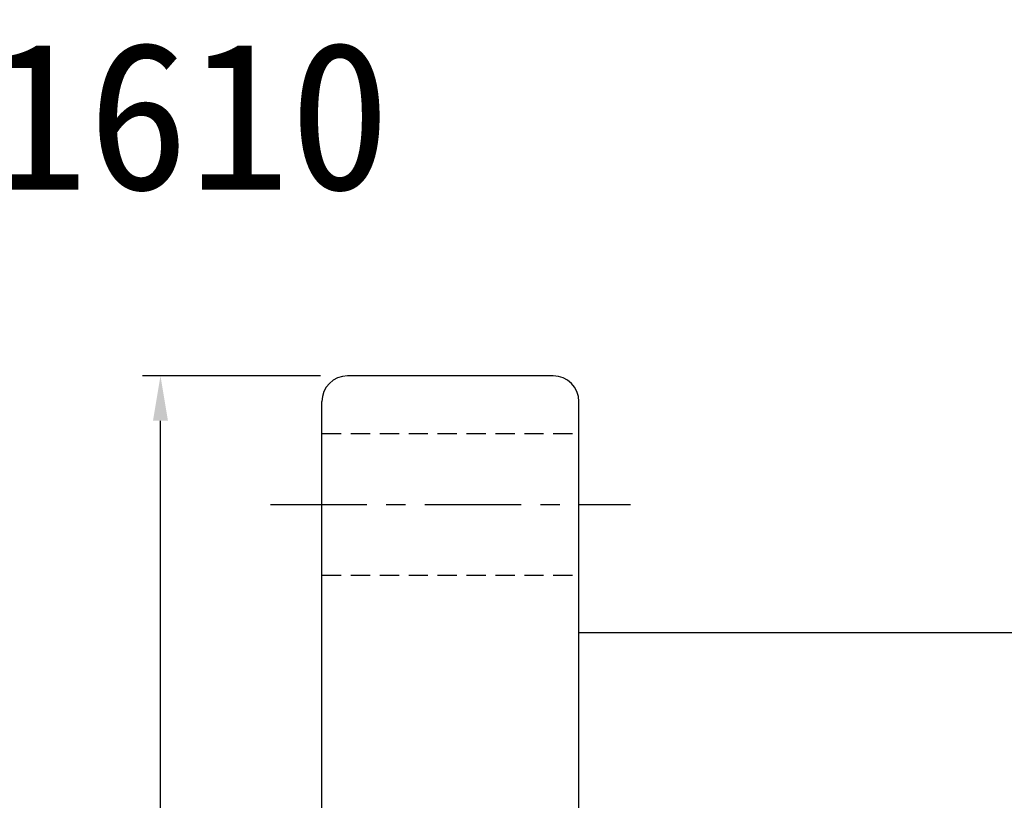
# Model space of a CAD drawing. Extents: x 590 to 738, y 38 to 112.
# Tile 35 of 49: x 662 to 700, y 82 to 112. Entities that reach past the tile are written whole.
import ezdxf
from ezdxf.enums import TextEntityAlignment as Align

# ---------------------------------------------------------------- set-up
doc = ezdxf.new("R2010")
doc.units = 0
doc.header["$LTSCALE"] = 3
doc.header["$MEASUREMENT"] = 0
doc.header["$PDMODE"] = 1
doc.linetypes.add('CENTER', pattern=[2, 1.25, -0.25, 0.25, -0.25])
doc.linetypes.add('HIDDEN', pattern=[0.375, 0.25, -0.125])
doc.layers.get('DEFPOINTS').update_dxf_attribs({"linetype": 'CONTINUOUS'})
for name, color, linetype in [('CHA', 2, 'CONTINUOUS'), ('CL', 1, 'CENTER'), ('DIM', 4, 'CONTINUOUS'), ('HID', 2, 'HIDDEN'), ('OUT', 3, 'CONTINUOUS')]:
    doc.layers.add(name, color=color, linetype=linetype)
doc.styles.add('DIM-7', font='SIMPLEX.shx', dxfattribs={"width": 0.7, "bigfont": 'chineset.shx'})
doc.styles.add('T', font='kaiu.ttf')
doc.dimstyles.new('CNS', dxfattribs={"dimtxt": 3.5, "dimasz": 2.5, "dimexe": 1, "dimexo": 1.5, "dimgap": 0.09, "dimtad": 0, "dimdsep": 46, "dimtxsty": 'DIM-7', "dimcen": 0.09, "dimclrd": 1, "dimclre": 1, "dimclrt": 4, "dimadec": 0, "dimazin": 0, "dimtfac": 1, "dimtix": 1, "dimtmove": 2, "dimatfit": 3, "dimfxl": 1, "dimtvp": 0.971429, "dimtolj": 1, "dimarcsym": 0})

# ---------------------------------------------------------------- blocks, each defined once
blk = doc.blocks.new('*D5')
at = {"layer": 'DEFPOINTS', "color": 0, "transparency": 16777216}
for p in [(667.268, 98.142), (674.55, 98.142, 0.2), (674.55, 50.142, 0.2)]:
    blk.add_point(p, dxfattribs=at)
at = {"layer": 'DIM', "color": 0, "lineweight": -2, "transparency": 16777216}
for p, q in [((673.5, 98.142), (666.568, 98.142)), ((667.268, 51.892), (667.268, 96.392)), ((673.5, 50.142), (666.568, 50.142))]:
    blk.add_line(p, q, dxfattribs=at)
at = {"layer": 'DIM', "color": 0, "transparency": 16777216}
for points in [[(666.977, 96.392), (667.56, 96.392), (667.268, 98.142)], [(666.977, 51.892), (667.56, 51.892), (667.268, 50.142)]]:
    blk.add_solid(points, dxfattribs=at)
at = {"layer": 'DIM', "color": 0, "transparency": 16777216, "insert": (664.888, 74.142), "char_height": 2.45, "attachment_point": 5, "rotation": 90, "style": 'DIM-7'}
blk.add_mtext('\\A1;%%C48', dxfattribs=at)

msp = doc.modelspace()

# ---------------------------------------------------------------- linework, layer by layer
at = {"layer": 'CL', "color": 7}
msp.add_line((671.55, 93.142, 0.2), (685.55, 93.142, 0.2), dxfattribs=at)
at = {"layer": 'HID', "color": 7}
for p, q in [((673.55, 95.892, 0.2), (683.55, 95.892, 0.2)), ((673.55, 90.392, 0.2), (683.55, 90.392, 0.2))]:
    msp.add_line(p, q, dxfattribs=at)
at = {"layer": 'OUT', "color": 7}
for p, q in [((682.55, 98.142, 0.2), (674.55, 98.142, 0.2)), ((673.55, 51.142, 0.2), (673.55, 97.142, 0.2)), ((683.55, 51.142, 0.2), (683.55, 97.142, 0.2)), ((683.55, 57.142, 0.2), (683.55, 91.142, 0.2)), ((729.55, 88.142, 0.2), (683.55, 88.142, 0.2))]:
    msp.add_line(p, q, dxfattribs=at)
for centre, start, end in [((674.55, 97.142, 0.2), 90, 180), ((682.55, 97.142, 0.2), 0, 90)]:
    msp.add_arc(centre, 1, start, end, dxfattribs=at)

# ---------------------------------------------------------------- texts
at = {"layer": 'CHA', "color": 0, "style": 'T'}
msp.add_text('SFNU1610', height=5.76, dxfattribs=at).set_placement((660.536, 108.267), align=Align.MIDDLE)

# ---------------------------------------------------------------- dimensions: what is measured, and where the dimension line sits
at = {"layer": 'DIM', "color": 7}
dim = msp.add_linear_dim(base=(667.268, 98.142), p1=(674.55, 50.142, 0.2), p2=(674.55, 98.142, 0.2), angle=90, text='%%C<>', dimstyle='CNS', override={"dimscale": 0.7, "dimclrd": 0, "dimclre": 0, "dimclrt": 0}, dxfattribs=at)
dim.commit()
dim.dimension.update_dxf_attribs({"geometry": '*D5', "text_midpoint": (664.888, 74.142)})

doc.saveas('drawing.dxf')
